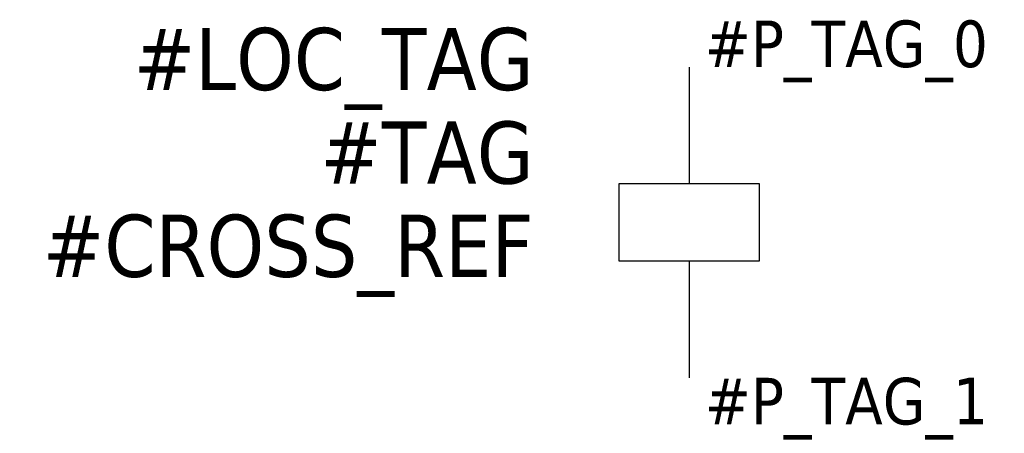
# Model space of a CAD drawing. Extents: x -21.5 to 10.1, y -11.8 to 1.5.
import ezdxf
from ezdxf.enums import TextEntityAlignment as Align

# ---------------------------------------------------------------- set-up
doc = ezdxf.new("R2010")
doc.units = 0
doc.header["$LTSCALE"] = 10
doc.linetypes.add('CONTINU', pattern=[0])
doc.layers.get('0').update_dxf_attribs({"linetype": 'CONTINUOUS'})
doc.styles.add('TAHOMA_STANDARD', font='txt')

msp = doc.modelspace()

# ---------------------------------------------------------------- linework, layer by layer
at = {"color": 0, "linetype": 'CONTINU'}
for p, q in [((0, 0), (0, -3.75)), ((0, -6.25), (0, -10))]:
    msp.add_line(p, q, dxfattribs=at)
at = {"linetype": 'CONTINU'}
for p, q in [((-2.25, -3.75), (2.25, -3.75)), ((-2.25, -6.25), (-2.25, -3.75)), ((2.25, -3.75), (2.25, -6.25)), ((2.25, -6.25), (-2.25, -6.25))]:
    msp.add_line(p, q, dxfattribs=at)

# ---------------------------------------------------------------- texts
at = {"style": 'TAHOMA_STANDARD'}
msp.add_attdef('#LOC_TAG', text='', height=2, dxfattribs=at).set_placement((-5, -0.738), align=Align.RIGHT)
msp.add_attdef('#P_TAG_0', (0.5, 0), '', height=1.5, dxfattribs=at)
at = {"linetype": 'CONTINU', "style": 'TAHOMA_STANDARD'}
for tag, p in [('#TAG', (-5, -3.75)), ('#CROSS_REF', (-5, -6.75))]:
    msp.add_attdef(tag, text='', height=2, dxfattribs=at).set_placement(p, align=Align.RIGHT)
at = {"style": 'TAHOMA_STANDARD'}
msp.add_attdef('#P_TAG_1', text='', height=1.5, dxfattribs=at).set_placement((0.5, -10), align=Align.TOP_LEFT)

doc.saveas('drawing.dxf')
